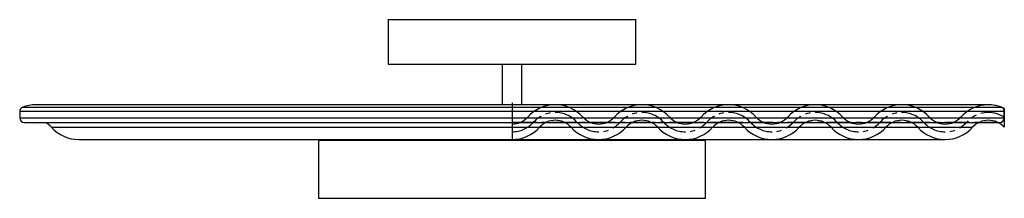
# Model space of a CAD drawing. Header units: inches. Extents: x -10 to 10, y -1.6 to 2.1.
import ezdxf

# ---------------------------------------------------------------- set-up
doc = ezdxf.new("R2010")
doc.units = ezdxf.units.IN
doc.header["$MEASUREMENT"] = 0
doc.linetypes.add('CENTERX2', pattern=[0.8, 0.5, -0.1, 0.1, -0.1])

msp = doc.modelspace()

# ---------------------------------------------------------------- linework, layer by layer
at = {"color": 7, "linetype": 'Continuous', "lineweight": 25}
for p, q in [((-2.52, 2.09), (-2.52, 1.18)), ((-2.52, 2.09), (2.52, 2.09)), ((2.52, 1.18), (2.52, 2.09)), ((-2.52, 1.18), (2.52, 1.18)), ((-0.197, 1.18), (-0.197, 0.354)), ((0.197, 0.354), (0.197, 1.18)), ((-10.006, 0.216), (-10.006, 0.088)), ((10.006, 0.216), (-10.006, 0.216)), ((-9.942, 0.308), (9.942, 0.308)), ((9.683, 0.354), (-9.683, 0.354)), ((10.006, 0.088), (10.006, 0.216)), ((-10.006, 0.088), (10.006, 0.088)), ((-9.908, -0.01), (9.908, -0.01)), ((-9.361, -0.105), (9.361, -0.105)), ((-8.803, -0.354), (8.803, -0.354)), ((-3.935, -0.374), (-3.935, -1.554)), ((3.935, -0.374), (-3.935, -0.374)), ((-0.197, -0.354), (-0.197, -0.374)), ((0.197, -0.374), (0.197, -0.354)), ((3.935, -1.554), (3.935, -0.374)), ((3.935, -1.554), (-3.935, -1.554))]:
    msp.add_line(p, q, dxfattribs=at)
at = {"color": 7, "linetype": 'CENTERX2'}
for p, q in [((0, 0.394), (0, -0.394)), ((0, 0), (9.843, 0))]:
    msp.add_line(p, q, dxfattribs=at)
at = {"color": 7, "linetype": 'Continuous'}
for p, q in [((10.006, 0.281), (10.006, -0.105)), ((0, -0.039), (0, -0.354))]:
    msp.add_line(p, q, dxfattribs=at)
at = {"color": 7, "linetype": 'Continuous', "lineweight": 25}
for centre, radius, start, end in [((-9.908, 0.216), 0.0984, 110.2049, 180), ((-9.683, -0.394), 0.748, 90, 110.2049), ((9.683, -0.394), 0.748, 69.7951, 90), ((9.908, 0.216), 0.0984, 0, 69.7951), ((-9.908, 0.088), 0.0984, 180, 270), ((9.908, 0.088), 0.0984, 270, 0), ((-9.683, -0.394), 0.433, 41.8103, 62.2875), ((-8.803, 0.394), 0.748, 221.8103, 270), ((8.803, 0.394), 0.748, 270, 318.1897), ((9.683, -0.394), 0.433, 117.7125, 138.1897)]:
    msp.add_arc(centre, radius, start, end, dxfattribs=at)
at = {"color": 7, "linetype": 'Continuous'}
for centre, radius, start, end in [((0.88, -0.394), 0.748, 41.8103, 138.1897), ((2.641, -0.394), 0.748, 41.8103, 138.1897), ((4.402, -0.394), 0.748, 41.8103, 138.1897), ((6.162, -0.394), 0.748, 41.8103, 138.1897), ((7.923, -0.394), 0.748, 41.8103, 138.1897), ((9.683, -0.394), 0.748, 64.4363, 138.1897), ((0, 0.394), 0.433, 270, 318.1897), ((0.88, -0.394), 0.433, 41.8103, 138.1897), ((1.761, 0.394), 0.433, 221.8103, 318.1897), ((2.641, -0.394), 0.433, 41.8103, 138.1897), ((3.521, 0.394), 0.433, 221.8103, 318.1897), ((4.402, -0.394), 0.433, 41.8103, 138.1897), ((5.282, 0.394), 0.433, 221.8103, 318.1897), ((6.162, -0.394), 0.433, 41.8103, 138.1897), ((7.043, 0.394), 0.433, 221.8103, 318.1897), ((7.923, -0.394), 0.433, 41.8103, 138.1897), ((8.803, 0.394), 0.433, 221.8103, 318.1897), ((9.683, -0.394), 0.433, 41.8103, 138.1897), ((0, 0.394), 0.748, 270, 318.1897), ((1.761, 0.394), 0.748, 221.8103, 318.1897), ((3.521, 0.394), 0.748, 221.8103, 318.1897), ((5.282, 0.394), 0.748, 221.8103, 318.1897), ((7.043, 0.394), 0.748, 221.8103, 318.1897), ((8.803, 0.394), 0.748, 221.8103, 318.1897)]:
    msp.add_arc(centre, radius, start, end, dxfattribs=at)
at = {"color": 7, "linetype": 'CENTERX2'}
for centre, start, end in [((0, 0.394), 270, 318.1897), ((0.88, -0.394), 41.8103, 138.1897), ((1.761, 0.394), 221.8103, 318.1897), ((2.641, -0.394), 41.8103, 138.1897), ((3.521, 0.394), 221.8103, 318.1897), ((4.402, -0.394), 41.8103, 138.1897), ((5.282, 0.394), 221.8103, 318.1897), ((6.162, -0.394), 41.8103, 138.1897), ((7.043, 0.394), 221.8103, 318.1897), ((7.923, -0.394), 41.8103, 138.1897), ((8.803, 0.394), 221.8103, 318.1897), ((9.683, -0.394), 56.8667, 138.1897)]:
    msp.add_arc(centre, 0.591, start, end, dxfattribs=at)

doc.saveas('drawing.dxf')
